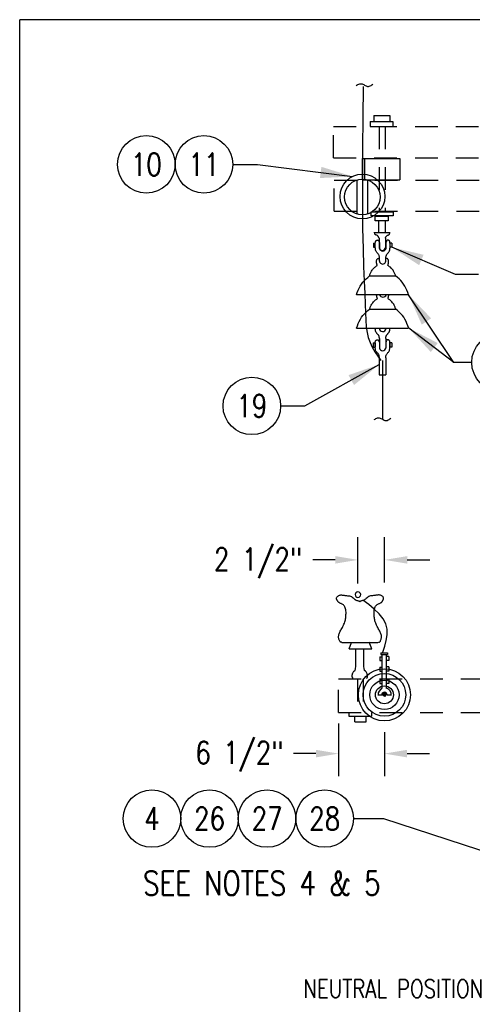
# Model space of a CAD drawing. Extents: x 0 to 7.1, y 0 to 9.85.
# Tile 2 of 5: x 0 to 2.5, y 4.41 to 9.85. Entities that reach past the tile are written whole.
import ezdxf
from ezdxf.enums import TextEntityAlignment as Align

# ---------------------------------------------------------------- set-up
doc = ezdxf.new("R2010")
doc.units = 0
doc.header["$MEASUREMENT"] = 0
doc.linetypes.add('HIDDEN2', pattern=[0.1875, 0.125, -0.0625])
doc.layers.add('E-DETL', color=2, linetype='CONTINUOUS')
doc.layers.add('E-DETL-TEXT', color=3, linetype='CONTINUOUS')
doc.styles.add('ROMANS', font='ROMANS.SHX', dxfattribs={"width": 0.8})

msp = doc.modelspace()

# ---------------------------------------------------------------- linework, layer by layer
at = {"layer": 'E-DETL'}
for p, q in [((7.1036, 9.8484), (0, 9.8484)), ((0, 0), (0, 9.8484)), ((1.8588, 9.4851), (1.8635, 9.4877)), ((1.8635, 9.4877), (1.8683, 9.4901)), ((1.8683, 9.4901), (1.873, 9.4922)), ((1.873, 9.4922), (1.8777, 9.4936)), ((1.8777, 9.4936), (1.8823, 9.4943)), ((1.8823, 9.4943), (1.8868, 9.4941)), ((1.8868, 9.4941), (1.8913, 9.4931)), ((1.8913, 9.4931), (1.8957, 9.4915)), ((1.8968, 9.4795), (1.8951, 9.307)), ((1.8957, 9.4915), (1.9001, 9.4894)), ((1.9001, 9.4894), (1.9044, 9.487)), ((1.9044, 9.487), (1.9086, 9.4845)), ((1.9086, 9.4845), (1.9129, 9.4822)), ((1.9129, 9.4822), (1.9172, 9.4804)), ((1.9172, 9.4804), (1.9216, 9.4792)), ((1.9216, 9.4792), (1.9261, 9.4791)), ((1.9261, 9.4791), (1.9308, 9.4803)), ((1.9308, 9.4803), (1.9356, 9.4824)), ((1.9356, 9.4824), (1.9406, 9.4853)), ((1.9406, 9.4853), (1.9456, 9.4888)), ((1.9456, 9.4888), (1.9507, 9.4925)), ((1.8951, 9.307), (1.8937, 9.1385)), ((1.9564, 9.3182), (1.9564, 9.285)), ((1.9564, 9.3182), (2.044, 9.3182)), ((2.044, 9.3182), (2.044, 9.285)), ((1.9358, 9.285), (2.0599, 9.285)), ((1.9358, 9.285), (1.9358, 9.2586)), ((1.9358, 9.2586), (2.0599, 9.2586)), ((2.0599, 9.285), (2.0599, 9.2586)), ((1.8937, 9.1385), (1.8929, 8.9778)), ((1.8922, 9.0816), (2.0989, 9.0816)), ((1.8922, 9.0816), (1.8922, 8.9629)), ((1.9039, 9.0816), (1.9039, 8.9629)), ((2.0989, 9.0816), (2.0989, 8.9629)), ((1.8922, 8.9629), (2.0989, 8.9629)), ((1.8929, 8.9778), (1.8928, 8.829)), ((1.8928, 8.829), (1.8938, 8.6958)), ((1.9418, 8.7868), (2.063, 8.7868)), ((1.9418, 8.7643), (1.9418, 8.7868)), ((2.063, 8.7643), (1.9418, 8.7643)), ((2.063, 8.7868), (2.063, 8.7643)), ((1.9632, 8.7618), (2.0349, 8.7618)), ((1.9632, 8.7358), (1.9632, 8.7618)), ((2.0349, 8.7358), (1.9632, 8.7358)), ((1.9824, 8.7355), (1.9824, 8.6727)), ((2.0178, 8.7362), (2.0178, 8.6712)), ((2.0349, 8.7618), (2.0349, 8.7358)), ((1.8938, 8.6958), (1.8961, 8.5813)), ((1.96, 8.6711), (1.9597, 8.6742)), ((1.9599, 8.673), (2.0433, 8.673)), ((1.9605, 8.6682), (1.96, 8.6711)), ((1.9611, 8.6654), (1.9605, 8.6682)), ((1.962, 8.663), (1.9611, 8.6654)), ((1.9632, 8.6612), (1.962, 8.663)), ((1.9648, 8.6599), (1.9632, 8.6612)), ((1.9668, 8.6589), (1.9648, 8.6599)), ((1.9689, 8.6583), (1.9668, 8.6589)), ((1.9711, 8.6576), (1.9689, 8.6583)), ((1.9733, 8.6567), (1.9711, 8.6576)), ((1.9753, 8.6554), (1.9733, 8.6567)), ((1.9771, 8.6539), (1.9753, 8.6554)), ((1.9788, 8.6521), (1.9771, 8.6539)), ((2.0253, 8.6521), (2.0269, 8.6539)), ((2.0269, 8.6539), (2.0288, 8.6554)), ((2.0288, 8.6554), (2.0308, 8.6567)), ((2.0308, 8.6567), (2.0329, 8.6576)), ((2.0329, 8.6576), (2.0351, 8.6583)), ((2.0351, 8.6583), (2.0373, 8.6589)), ((2.0373, 8.6589), (2.0392, 8.6599)), ((2.0392, 8.6599), (2.0409, 8.6612)), ((2.0409, 8.6612), (2.0421, 8.663)), ((2.0421, 8.663), (2.043, 8.6654)), ((2.043, 8.6654), (2.0436, 8.6682)), ((2.0436, 8.6682), (2.044, 8.6711)), ((2.044, 8.6711), (2.0444, 8.6742)), ((1.9802, 8.6503), (1.9788, 8.6521)), ((1.9814, 8.6484), (1.9802, 8.6503)), ((1.9823, 8.6466), (1.9814, 8.6484)), ((1.9831, 8.645), (1.9823, 8.6466)), ((1.9837, 8.6436), (1.9831, 8.645)), ((1.9841, 8.6424), (1.9837, 8.6436)), ((1.9844, 8.6416), (1.9841, 8.6424)), ((1.9844, 8.6416), (1.9844, 8.5879)), ((1.9844, 8.6416), (1.9845, 8.6413)), ((1.9845, 8.6411), (1.9844, 8.6416)), ((1.9845, 8.6413), (1.9845, 8.6411)), ((1.9845, 8.6411), (1.9846, 8.641)), ((1.9846, 8.641), (1.9845, 8.6411)), ((2.0195, 8.6411), (2.0197, 8.6416)), ((2.0196, 8.6413), (2.0195, 8.6411)), ((2.0195, 8.6411), (2.0195, 8.641)), ((2.0195, 8.641), (2.0195, 8.6411)), ((2.0197, 8.6416), (2.0196, 8.6413)), ((2.0197, 8.6416), (2.02, 8.6424)), ((2.02, 8.6424), (2.0204, 8.6436)), ((2.0201, 8.6409), (2.0201, 8.5873)), ((2.0204, 8.6436), (2.021, 8.645)), ((2.021, 8.645), (2.0217, 8.6466)), ((2.0217, 8.6466), (2.0227, 8.6484)), ((2.0227, 8.6484), (2.0239, 8.6503)), ((2.0239, 8.6503), (2.0253, 8.6521)), ((1.8961, 8.5813), (1.8992, 8.4844)), ((1.8992, 8.4844), (1.9026, 8.4027)), ((1.9026, 8.4027), (1.906, 8.3342)), ((1.906, 8.3342), (1.9087, 8.2767)), ((1.9087, 8.2767), (1.9105, 8.228)), ((1.9105, 8.228), (1.9121, 8.1867)), ((1.9121, 8.1867), (1.9144, 8.1511)), ((1.9144, 8.1511), (1.9184, 8.1199)), ((1.9184, 8.1199), (1.925, 8.0914)), ((1.925, 8.0914), (1.9347, 8.0644)), ((1.9347, 8.0644), (1.9473, 8.0384)), ((1.9473, 8.0384), (1.9619, 8.0132)), ((1.9619, 8.0132), (1.978, 7.9885)), ((1.978, 7.9885), (1.9947, 7.9641)), ((2.0039, 7.9637), (2.0039, 7.6409)), ((1.9581, 7.6385), (1.9629, 7.6411)), ((1.9629, 7.6411), (1.9676, 7.6435)), ((1.9676, 7.6435), (1.9724, 7.6456)), ((1.9724, 7.6456), (1.977, 7.647)), ((1.977, 7.647), (1.9817, 7.6477)), ((1.9817, 7.6477), (1.9862, 7.6475)), ((1.9862, 7.6475), (1.9907, 7.6465)), ((1.9907, 7.6465), (1.9951, 7.6449)), ((1.9951, 7.6449), (1.9995, 7.6428)), ((1.9995, 7.6428), (2.0038, 7.6404)), ((2.0038, 7.6404), (2.008, 7.6379)), ((2.008, 7.6379), (2.0123, 7.6356)), ((2.0123, 7.6356), (2.0166, 7.6338)), ((2.0166, 7.6338), (2.0209, 7.6326)), ((2.0209, 7.6326), (2.0255, 7.6325)), ((2.0255, 7.6325), (2.0302, 7.6336)), ((2.0302, 7.6336), (2.035, 7.6358)), ((2.035, 7.6358), (2.04, 7.6387)), ((2.04, 7.6387), (2.045, 7.6422)), ((2.045, 7.6422), (2.05, 7.6459)), ((1.9275, 6.6151), (1.8953, 6.64)), ((1.9581, 6.59), (1.9275, 6.6151)), ((1.9851, 6.5641), (1.9581, 6.59)), ((2.0071, 6.5374), (1.9851, 6.5641)), ((2.0221, 6.5093), (2.0071, 6.5374)), ((2.0292, 6.4798), (2.0221, 6.5093)), ((2.0293, 6.449), (2.0292, 6.4798)), ((2.0244, 6.4172), (2.0293, 6.449)), ((2.0058, 6.3521), (2.0159, 6.3848)), ((2.0159, 6.3848), (2.0244, 6.4172))]:
    msp.add_line(p, q, dxfattribs=at)
at = {"layer": 'E-DETL', "linetype": 'HIDDEN2'}
for p, q in [((1.7334, 9.2574), (5.4325, 9.2574)), ((1.7334, 9.0856), (1.7334, 9.2574)), ((1.9844, 9.2586), (1.9844, 8.7868)), ((2.0192, 9.2586), (2.0192, 8.7868)), ((1.7334, 9.0856), (5.4325, 9.0856)), ((1.7367, 8.9623), (5.4359, 8.9623)), ((1.7367, 8.7904), (1.7367, 8.9623)), ((1.7367, 8.7904), (5.4359, 8.7904)), ((1.7614, 6.2053), (5.4606, 6.2053)), ((1.7614, 6.0198), (1.7614, 6.2053)), ((1.7614, 6.0198), (5.4606, 6.0198))]:
    msp.add_line(p, q, dxfattribs=at)
at = {"layer": 'E-DETL', "color": 4}
for p, q in [((1.8619, 8.9619), (1.8619, 8.7748)), ((1.9202, 8.9625), (1.9202, 8.7742)), ((1.9536, 8.613), (1.9536, 8.5902)), ((1.9536, 8.613), (1.9637, 8.613)), ((1.9637, 8.5902), (1.9637, 8.613)), ((1.9638, 8.6024), (1.9639, 8.6086)), ((1.9639, 8.5961), (1.9638, 8.6024)), ((1.9639, 8.6086), (1.9641, 8.6142)), ((1.9641, 8.6142), (1.9646, 8.6189)), ((1.9646, 8.6189), (1.9654, 8.6223)), ((1.9654, 8.6223), (1.9664, 8.6246)), ((1.9664, 8.6246), (1.9676, 8.6262)), ((1.9676, 8.6262), (1.9689, 8.6273)), ((1.9689, 8.6273), (1.9705, 8.6282)), ((1.9705, 8.6282), (1.9721, 8.6291)), ((1.9721, 8.6291), (1.9738, 8.6299)), ((1.9738, 8.6299), (1.9755, 8.6305)), ((1.9755, 8.6305), (1.9772, 8.6307)), ((1.9772, 8.6307), (1.9788, 8.6302)), ((1.9788, 8.6302), (1.9803, 8.6289)), ((1.9803, 8.6289), (1.9817, 8.6271)), ((1.9817, 8.6271), (1.983, 8.6247)), ((1.983, 8.6247), (1.9843, 8.622)), ((1.9843, 8.622), (1.9855, 8.6192)), ((1.9871, 8.6167), (1.9871, 8.5846)), ((2.0228, 8.6178), (2.0228, 8.584)), ((2.025, 8.622), (2.0238, 8.6192)), ((2.0263, 8.6247), (2.025, 8.622)), ((2.0276, 8.6271), (2.0263, 8.6247)), ((2.0289, 8.6289), (2.0276, 8.6271)), ((2.0304, 8.6302), (2.0289, 8.6289)), ((2.032, 8.6307), (2.0304, 8.6302)), ((2.0337, 8.6305), (2.032, 8.6307)), ((2.0354, 8.6299), (2.0337, 8.6305)), ((2.0371, 8.6291), (2.0354, 8.6299)), ((2.0388, 8.6282), (2.0371, 8.6291)), ((2.0403, 8.6273), (2.0388, 8.6282)), ((2.0417, 8.6262), (2.0403, 8.6273)), ((2.0429, 8.6246), (2.0417, 8.6262)), ((2.0439, 8.6223), (2.0429, 8.6246)), ((2.0446, 8.6189), (2.0439, 8.6223)), ((2.0451, 8.6142), (2.0446, 8.6189)), ((2.0454, 8.6086), (2.0451, 8.6142)), ((2.0454, 8.6024), (2.0454, 8.6086)), ((2.0454, 8.5961), (2.0454, 8.6024)), ((2.0555, 8.6129), (2.0456, 8.6129)), ((2.0456, 8.5903), (2.0456, 8.6129)), ((2.0555, 8.6129), (2.0555, 8.5903)), ((1.9536, 8.5902), (1.9637, 8.5902)), ((1.9641, 8.59), (1.9639, 8.5961)), ((1.9643, 8.5846), (1.9641, 8.59)), ((1.9648, 8.5797), (1.9643, 8.5846)), ((1.9655, 8.5754), (1.9648, 8.5797)), ((1.9665, 8.5715), (1.9655, 8.5754)), ((1.968, 8.568), (1.9665, 8.5715)), ((1.9699, 8.5648), (1.968, 8.568)), ((1.9723, 8.5619), (1.9699, 8.5648)), ((1.9748, 8.559), (1.9723, 8.5619)), ((1.9773, 8.5563), (1.9748, 8.559)), ((1.9796, 8.5536), (1.9773, 8.5563)), ((1.9815, 8.5509), (1.9796, 8.5536)), ((1.9831, 8.5482), (1.9815, 8.5509)), ((1.9844, 8.5456), (1.9831, 8.5482)), ((1.9854, 8.543), (1.9844, 8.5456)), ((2.0239, 8.543), (2.0249, 8.5456)), ((2.0249, 8.5456), (2.0261, 8.5482)), ((2.0261, 8.5482), (2.0277, 8.5509)), ((2.0277, 8.5509), (2.0297, 8.5536)), ((2.0297, 8.5536), (2.032, 8.5563)), ((2.032, 8.5563), (2.0345, 8.559)), ((2.0345, 8.559), (2.037, 8.5619)), ((2.037, 8.5619), (2.0393, 8.5648)), ((2.0393, 8.5648), (2.0413, 8.568)), ((2.0413, 8.568), (2.0428, 8.5715)), ((2.0428, 8.5715), (2.0438, 8.5754)), ((2.0438, 8.5754), (2.0445, 8.5797)), ((2.0445, 8.5797), (2.0449, 8.5846)), ((2.0449, 8.5846), (2.0452, 8.59)), ((2.0452, 8.59), (2.0454, 8.5961)), ((2.0555, 8.5903), (2.0456, 8.5903)), ((1.9705, 8.5106), (1.9704, 8.5121)), ((1.9705, 8.509), (1.9705, 8.5106)), ((1.9707, 8.5074), (1.9705, 8.509)), ((1.9709, 8.5055), (1.9707, 8.5074)), ((1.9713, 8.5034), (1.9709, 8.5055)), ((1.9711, 8.5121), (1.9712, 8.5151)), ((1.9712, 8.5091), (1.9711, 8.5121)), ((1.9712, 8.5151), (1.9714, 8.5179)), ((1.9718, 8.501), (1.9713, 8.5034)), ((1.9714, 8.5179), (1.972, 8.5205)), ((1.9724, 8.4984), (1.9718, 8.501)), ((1.972, 8.5205), (1.973, 8.5228)), ((1.973, 8.496), (1.9724, 8.4984)), ((1.973, 8.5228), (1.9744, 8.5248)), ((1.9736, 8.4939), (1.973, 8.496)), ((1.9741, 8.4922), (1.9736, 8.4939)), ((1.9745, 8.4912), (1.9741, 8.4922)), ((1.9741, 8.49), (1.9746, 8.4905)), ((1.9744, 8.5248), (1.9762, 8.5264)), ((1.9746, 8.4905), (1.9745, 8.4912)), ((1.9762, 8.5264), (1.9782, 8.5277)), ((1.9782, 8.5277), (1.9801, 8.5286)), ((1.9801, 8.5286), (1.9819, 8.5293)), ((1.9819, 8.5293), (1.9833, 8.5297)), ((1.9833, 8.5297), (1.9843, 8.5298)), ((1.9843, 8.5298), (1.9851, 8.5298)), ((1.9851, 8.5298), (1.9858, 8.5296)), ((1.986, 8.5406), (1.9854, 8.543)), ((1.9858, 8.5296), (1.9864, 8.5294)), ((1.9865, 8.5384), (1.986, 8.5406)), ((1.9867, 8.5364), (1.9865, 8.5384)), ((1.9868, 8.5345), (1.9867, 8.5364)), ((1.9868, 8.5327), (1.9868, 8.5345)), ((1.9868, 8.531), (1.9868, 8.5327)), ((1.9868, 8.5141), (1.9868, 8.531)), ((2.0224, 8.5345), (2.0225, 8.5364)), ((2.0224, 8.5327), (2.0224, 8.5345)), ((2.0225, 8.531), (2.0224, 8.5327)), ((2.0225, 8.5364), (2.0228, 8.5384)), ((2.0226, 8.516), (2.0226, 8.5297)), ((2.0228, 8.5384), (2.0232, 8.5406)), ((2.0247, 8.5288), (2.0229, 8.529)), ((2.0232, 8.5406), (2.0239, 8.543)), ((2.0264, 8.5285), (2.0247, 8.5288)), ((2.028, 8.5281), (2.0264, 8.5285)), ((2.0296, 8.5277), (2.028, 8.5281)), ((2.031, 8.527), (2.0296, 8.5277)), ((2.0323, 8.5261), (2.031, 8.527)), ((2.0335, 8.5249), (2.0323, 8.5261)), ((2.0332, 8.4905), (2.0333, 8.4912)), ((2.0336, 8.49), (2.0332, 8.4905)), ((2.0333, 8.4912), (2.0336, 8.4922)), ((2.0344, 8.5236), (2.0335, 8.5249)), ((2.0336, 8.4922), (2.0342, 8.4939)), ((2.0342, 8.4939), (2.0348, 8.496)), ((2.0353, 8.5221), (2.0344, 8.5236)), ((2.0348, 8.496), (2.0354, 8.4984)), ((2.0359, 8.5204), (2.0353, 8.5221)), ((2.0354, 8.4984), (2.036, 8.501)), ((2.0364, 8.5185), (2.0359, 8.5204)), ((2.036, 8.501), (2.0365, 8.5034)), ((2.0367, 8.5166), (2.0364, 8.5185)), ((2.0365, 8.5034), (2.0369, 8.5055)), ((2.0369, 8.5145), (2.0367, 8.5166)), ((2.037, 8.5124), (2.0369, 8.5145)), ((2.0369, 8.5055), (2.0371, 8.5074)), ((2.0371, 8.5102), (2.037, 8.5124)), ((2.0371, 8.5074), (2.0372, 8.509)), ((2.0372, 8.509), (2.0373, 8.5106)), ((2.0373, 8.5106), (2.0373, 8.5121)), ((1.9317, 8.4322), (1.9329, 8.4357)), ((1.9329, 8.4357), (1.9341, 8.4393)), ((1.9341, 8.4393), (1.9355, 8.4429)), ((1.9355, 8.4429), (1.937, 8.4467)), ((1.937, 8.4467), (1.9387, 8.4506)), ((1.9387, 8.4506), (1.9408, 8.4547)), ((1.9408, 8.4547), (1.9431, 8.4589)), ((1.9431, 8.4589), (1.9459, 8.4632)), ((1.9459, 8.4632), (1.949, 8.4675)), ((1.949, 8.4675), (1.9525, 8.4718)), ((1.9525, 8.4718), (1.9565, 8.4758)), ((1.9565, 8.4758), (1.9606, 8.4796)), ((1.9606, 8.4796), (1.9646, 8.483)), ((1.9646, 8.483), (1.9682, 8.4857)), ((1.9682, 8.4857), (1.9711, 8.4878)), ((1.9711, 8.4878), (1.973, 8.4892)), ((1.973, 8.4892), (1.9741, 8.49)), ((2.0348, 8.4892), (2.0336, 8.49)), ((2.0367, 8.4878), (2.0348, 8.4892)), ((2.0396, 8.4857), (2.0367, 8.4878)), ((2.0431, 8.483), (2.0396, 8.4857)), ((2.0471, 8.4796), (2.0431, 8.483)), ((2.0513, 8.4758), (2.0471, 8.4796)), ((2.0552, 8.4718), (2.0513, 8.4758)), ((2.0588, 8.4675), (2.0552, 8.4718)), ((2.0619, 8.4632), (2.0588, 8.4675)), ((2.0646, 8.4589), (2.0619, 8.4632)), ((2.067, 8.4547), (2.0646, 8.4589)), ((2.069, 8.4506), (2.067, 8.4547)), ((2.0708, 8.4467), (2.069, 8.4506)), ((2.0723, 8.4429), (2.0708, 8.4467)), ((2.0736, 8.4393), (2.0723, 8.4429)), ((2.0749, 8.4357), (2.0736, 8.4393)), ((2.076, 8.4322), (2.0749, 8.4357)), ((1.8807, 8.3764), (1.8875, 8.3873)), ((1.8875, 8.3873), (1.8951, 8.3974)), ((1.8951, 8.3974), (1.9036, 8.4067)), ((1.9036, 8.4067), (1.9126, 8.4155)), ((1.9126, 8.4155), (1.9221, 8.424)), ((1.9221, 8.424), (1.9317, 8.4322)), ((1.9317, 8.4322), (2.0751, 8.4322)), ((2.0857, 8.424), (2.076, 8.4322)), ((2.0951, 8.4155), (2.0857, 8.424)), ((2.1042, 8.4067), (2.0951, 8.4155)), ((2.1127, 8.3974), (2.1042, 8.4067)), ((2.1203, 8.3873), (2.1127, 8.3974)), ((2.127, 8.3764), (2.1203, 8.3873)), ((1.8598, 8.3276), (1.8645, 8.3403)), ((1.8605, 8.3291), (2.146, 8.3291)), ((1.8645, 8.3403), (1.8695, 8.3527)), ((1.8695, 8.3527), (1.8748, 8.3648)), ((1.8748, 8.3648), (1.8807, 8.3764)), ((1.9712, 8.3268), (1.9712, 8.3283)), ((1.9713, 8.3253), (1.9712, 8.3268)), ((2.038, 8.3268), (2.0381, 8.3283)), ((2.038, 8.3253), (2.038, 8.3268)), ((2.133, 8.3648), (2.127, 8.3764)), ((2.1383, 8.3527), (2.133, 8.3648)), ((2.1432, 8.3403), (2.1383, 8.3527)), ((2.148, 8.3276), (2.1432, 8.3403)), ((1.9415, 8.2709), (1.9439, 8.2752)), ((1.9439, 8.2752), (1.9466, 8.2795)), ((1.9466, 8.2795), (1.9497, 8.2838)), ((1.9497, 8.2838), (1.9533, 8.288)), ((1.9533, 8.288), (1.9572, 8.2921)), ((1.9572, 8.2921), (1.9614, 8.2958)), ((1.9614, 8.2958), (1.9654, 8.2992)), ((1.9654, 8.2992), (1.969, 8.302)), ((1.969, 8.302), (1.9718, 8.3041)), ((1.9714, 8.3236), (1.9713, 8.3253)), ((1.9717, 8.3217), (1.9714, 8.3236)), ((1.972, 8.3196), (1.9717, 8.3217)), ((1.9718, 8.3041), (1.9738, 8.3054)), ((1.9725, 8.3172), (1.972, 8.3196)), ((1.9731, 8.3147), (1.9725, 8.3172)), ((1.9737, 8.3122), (1.9731, 8.3147)), ((1.9744, 8.3101), (1.9737, 8.3122)), ((1.9738, 8.3054), (1.9749, 8.3062)), ((1.9749, 8.3084), (1.9744, 8.3101)), ((1.9752, 8.3074), (1.9749, 8.3084)), ((1.9749, 8.3062), (1.9753, 8.3068)), ((1.9753, 8.3068), (1.9752, 8.3074)), ((2.034, 8.3074), (2.0344, 8.3084)), ((2.034, 8.3068), (2.034, 8.3074)), ((2.0344, 8.3062), (2.034, 8.3068)), ((2.0344, 8.3084), (2.0349, 8.3101)), ((2.0355, 8.3054), (2.0344, 8.3062)), ((2.0349, 8.3101), (2.0355, 8.3122)), ((2.0355, 8.3122), (2.0361, 8.3147)), ((2.0374, 8.3041), (2.0355, 8.3054)), ((2.0361, 8.3147), (2.0367, 8.3172)), ((2.0367, 8.3172), (2.0372, 8.3196)), ((2.0372, 8.3196), (2.0376, 8.3217)), ((2.0403, 8.302), (2.0374, 8.3041)), ((2.0376, 8.3217), (2.0378, 8.3236)), ((2.0378, 8.3236), (2.038, 8.3253)), ((2.0439, 8.2992), (2.0403, 8.302)), ((2.0479, 8.2958), (2.0439, 8.2992)), ((2.052, 8.2921), (2.0479, 8.2958)), ((2.056, 8.288), (2.052, 8.2921)), ((2.0595, 8.2838), (2.056, 8.288)), ((2.0626, 8.2795), (2.0595, 8.2838)), ((2.0654, 8.2752), (2.0626, 8.2795)), ((2.0677, 8.2709), (2.0654, 8.2752)), ((1.8959, 8.2136), (1.9043, 8.2229)), ((1.9043, 8.2229), (1.9134, 8.2317)), ((1.9134, 8.2317), (1.9228, 8.2402)), ((1.9228, 8.2402), (1.9325, 8.2485)), ((1.9325, 8.2485), (1.9336, 8.252)), ((1.9325, 8.2485), (2.0758, 8.2485)), ((1.9336, 8.252), (1.9349, 8.2555)), ((1.9349, 8.2555), (1.9362, 8.2592)), ((1.9362, 8.2592), (1.9377, 8.2629)), ((1.9377, 8.2629), (1.9395, 8.2668)), ((1.9395, 8.2668), (1.9415, 8.2709)), ((2.0698, 8.2668), (2.0677, 8.2709)), ((2.0715, 8.2629), (2.0698, 8.2668)), ((2.073, 8.2592), (2.0715, 8.2629)), ((2.0744, 8.2555), (2.073, 8.2592)), ((2.0756, 8.252), (2.0744, 8.2555)), ((2.0768, 8.2485), (2.0756, 8.252)), ((2.0864, 8.2402), (2.0768, 8.2485)), ((2.0959, 8.2317), (2.0864, 8.2402)), ((2.1049, 8.2229), (2.0959, 8.2317)), ((2.1134, 8.2136), (2.1049, 8.2229)), ((1.8653, 8.1565), (1.8702, 8.169)), ((1.8702, 8.169), (1.8755, 8.1811)), ((1.8755, 8.1811), (1.8815, 8.1927)), ((1.8815, 8.1927), (1.8882, 8.2036)), ((1.8882, 8.2036), (1.8959, 8.2136)), ((2.1211, 8.2036), (2.1134, 8.2136)), ((2.1278, 8.1927), (2.1211, 8.2036)), ((2.1337, 8.1811), (2.1278, 8.1927)), ((2.139, 8.169), (2.1337, 8.1811)), ((2.144, 8.1565), (2.139, 8.169)), ((1.8605, 8.1438), (1.8653, 8.1565)), ((1.8605, 8.1438), (2.146, 8.1438)), ((1.9637, 8.1447), (1.9637, 8.1454)), ((1.9637, 8.1441), (1.9637, 8.1447)), ((1.9637, 8.1434), (1.9637, 8.1441)), ((1.9638, 8.1427), (1.9637, 8.1434)), ((1.9638, 8.142), (1.9638, 8.1427)), ((1.964, 8.1386), (1.9638, 8.142)), ((1.9642, 8.1354), (1.964, 8.1386)), ((1.9646, 8.1324), (1.9642, 8.1354)), ((1.9651, 8.1296), (1.9646, 8.1324)), ((1.9657, 8.1271), (1.9651, 8.1296)), ((1.9666, 8.1247), (1.9657, 8.1271)), ((1.9677, 8.1224), (1.9666, 8.1247)), ((1.9689, 8.1203), (1.9677, 8.1224)), ((1.9703, 8.1183), (1.9689, 8.1203)), ((1.9718, 8.1164), (1.9703, 8.1183)), ((1.9733, 8.1145), (1.9718, 8.1164)), ((1.975, 8.1127), (1.9733, 8.1145)), ((1.9766, 8.1109), (1.975, 8.1127)), ((1.9782, 8.1092), (1.9766, 8.1109)), ((1.9796, 8.1074), (1.9782, 8.1092)), ((2.0225, 8.1449), (2.0225, 8.1384)), ((2.0292, 8.1078), (2.0307, 8.1096)), ((2.0307, 8.1096), (2.0323, 8.1114)), ((2.0323, 8.1114), (2.034, 8.1132)), ((2.034, 8.1132), (2.0357, 8.1151)), ((2.0357, 8.1151), (2.0373, 8.117)), ((2.0373, 8.117), (2.0387, 8.1189)), ((2.0387, 8.1189), (2.0401, 8.121)), ((2.0401, 8.121), (2.0412, 8.1232)), ((2.0412, 8.1232), (2.0422, 8.1256)), ((2.0422, 8.1256), (2.043, 8.1281)), ((2.043, 8.1281), (2.0436, 8.1308)), ((2.0436, 8.1308), (2.0441, 8.1337)), ((2.0441, 8.1337), (2.0444, 8.1368)), ((2.0444, 8.1368), (2.0446, 8.1401)), ((2.0446, 8.1401), (2.0448, 8.1438)), ((2.1487, 8.1438), (2.144, 8.1565)), ((1.953, 8.062), (1.953, 8.0392)), ((1.953, 8.062), (1.9631, 8.062)), ((1.9631, 8.062), (1.9631, 8.0392)), ((1.9633, 8.0576), (1.9636, 8.0632)), ((1.9633, 8.0514), (1.9633, 8.0576)), ((1.9636, 8.0632), (1.9641, 8.0679)), ((1.9641, 8.0679), (1.9648, 8.0713)), ((1.9648, 8.0713), (1.9658, 8.0737)), ((1.9658, 8.0737), (1.967, 8.0752)), ((1.967, 8.0752), (1.9684, 8.0763)), ((1.9684, 8.0763), (1.9699, 8.0772)), ((1.9699, 8.0772), (1.9715, 8.0782)), ((1.9715, 8.0782), (1.9732, 8.079)), ((1.9732, 8.079), (1.975, 8.0796)), ((1.975, 8.0796), (1.9767, 8.0797)), ((1.9767, 8.0797), (1.9783, 8.0792)), ((1.9783, 8.0792), (1.9797, 8.078)), ((1.9809, 8.1056), (1.9796, 8.1074)), ((1.9797, 8.078), (1.9811, 8.0761)), ((1.982, 8.1039), (1.9809, 8.1056)), ((1.9811, 8.0761), (1.9824, 8.0738)), ((1.983, 8.1021), (1.982, 8.1039)), ((1.9824, 8.0738), (1.9837, 8.0711)), ((1.9838, 8.1004), (1.983, 8.1021)), ((1.9837, 8.0711), (1.9849, 8.0682)), ((1.9845, 8.0987), (1.9838, 8.1004)), ((1.9851, 8.0971), (1.9845, 8.0987)), ((1.9855, 8.0955), (1.9851, 8.0971)), ((1.9859, 8.094), (1.9855, 8.0955)), ((1.9861, 8.0926), (1.9859, 8.094)), ((1.9863, 8.0913), (1.9861, 8.0926)), ((1.9864, 8.09), (1.9863, 8.0913)), ((1.9865, 8.0888), (1.9864, 8.09)), ((1.9864, 8.0853), (1.9865, 8.0865)), ((1.9865, 8.0876), (1.9865, 8.0888)), ((1.9865, 8.0865), (1.9865, 8.0876)), ((1.9866, 8.0861), (1.9866, 8.0336)), ((2.022, 8.0889), (2.0221, 8.0901)), ((2.022, 8.0877), (2.022, 8.0889)), ((2.0221, 8.0865), (2.022, 8.0877)), ((2.0221, 8.0901), (2.0222, 8.0914)), ((2.0221, 8.0853), (2.0221, 8.0865)), ((2.0222, 8.0914), (2.0224, 8.0928)), ((2.0223, 8.0856), (2.0223, 8.0331)), ((2.0224, 8.0928), (2.0227, 8.0942)), ((2.0227, 8.0942), (2.023, 8.0957)), ((2.023, 8.0957), (2.0235, 8.0973)), ((2.0244, 8.0711), (2.0232, 8.0682)), ((2.0235, 8.0973), (2.0241, 8.0989)), ((2.0241, 8.0989), (2.0248, 8.1007)), ((2.0257, 8.0738), (2.0244, 8.0711)), ((2.0248, 8.1007), (2.0257, 8.1024)), ((2.0257, 8.1024), (2.0267, 8.1042)), ((2.027, 8.0761), (2.0257, 8.0738)), ((2.0267, 8.1042), (2.0279, 8.106)), ((2.0284, 8.078), (2.027, 8.0761)), ((2.0279, 8.106), (2.0292, 8.1078)), ((2.0299, 8.0792), (2.0284, 8.078)), ((2.0315, 8.0797), (2.0299, 8.0792)), ((2.0332, 8.0796), (2.0315, 8.0797)), ((2.0349, 8.079), (2.0332, 8.0796)), ((2.0366, 8.0782), (2.0349, 8.079)), ((2.0382, 8.0772), (2.0366, 8.0782)), ((2.0397, 8.0763), (2.0382, 8.0772)), ((2.0411, 8.0752), (2.0397, 8.0763)), ((2.0423, 8.0737), (2.0411, 8.0752)), ((2.0433, 8.0713), (2.0423, 8.0737)), ((2.0441, 8.0679), (2.0433, 8.0713)), ((2.0446, 8.0632), (2.0441, 8.0679)), ((2.0448, 8.0576), (2.0446, 8.0632)), ((2.0449, 8.0514), (2.0448, 8.0576)), ((2.055, 8.0619), (2.045, 8.0619)), ((2.045, 8.0619), (2.045, 8.0392)), ((2.055, 8.0619), (2.055, 8.0392)), ((1.953, 8.0392), (1.9631, 8.0392)), ((1.9633, 8.0451), (1.9633, 8.0514)), ((1.9635, 8.0391), (1.9633, 8.0451)), ((1.9638, 8.0336), (1.9635, 8.0391)), ((1.9642, 8.0288), (1.9638, 8.0336)), ((1.9649, 8.0245), (1.9642, 8.0288)), ((1.9659, 8.0206), (1.9649, 8.0245)), ((1.9674, 8.0171), (1.9659, 8.0206)), ((1.9694, 8.0139), (1.9674, 8.0171)), ((1.9717, 8.0109), (1.9694, 8.0139)), ((1.9742, 8.0081), (1.9717, 8.0109)), ((1.9767, 8.0054), (1.9742, 8.0081)), ((1.979, 8.0027), (1.9767, 8.0054)), ((1.981, 8), (1.979, 8.0027)), ((2.0272, 8), (2.0291, 8.0027)), ((2.0291, 8.0027), (2.0314, 8.0054)), ((2.0314, 8.0054), (2.0339, 8.0081)), ((2.0339, 8.0081), (2.0364, 8.0109)), ((2.0364, 8.0109), (2.0388, 8.0139)), ((2.0388, 8.0139), (2.0407, 8.0171)), ((2.0407, 8.0171), (2.0422, 8.0206)), ((2.0422, 8.0206), (2.0432, 8.0245)), ((2.0432, 8.0245), (2.0439, 8.0288)), ((2.0439, 8.0288), (2.0444, 8.0336)), ((2.0444, 8.0336), (2.0446, 8.0391)), ((2.0446, 8.0391), (2.0448, 8.0451)), ((2.0448, 8.0451), (2.0449, 8.0514)), ((2.055, 8.0392), (2.045, 8.0392)), ((1.9826, 7.9972), (1.981, 8)), ((1.9838, 7.9946), (1.9826, 7.9972)), ((1.9848, 7.9921), (1.9838, 7.9946)), ((1.9855, 7.9897), (1.9848, 7.9921)), ((1.9859, 7.9875), (1.9855, 7.9897)), ((1.9862, 7.9855), (1.9859, 7.9875)), ((1.9863, 7.9836), (1.9862, 7.9855)), ((1.9862, 7.98), (1.9863, 7.9818)), ((1.9862, 7.98), (1.9862, 7.885)), ((1.9863, 7.9818), (1.9863, 7.9836)), ((2.0219, 7.9836), (2.022, 7.9855)), ((2.0219, 7.9818), (2.0219, 7.9836)), ((2.0219, 7.98), (2.0219, 7.9818)), ((2.0219, 7.98), (2.0219, 7.885)), ((2.022, 7.9855), (2.0222, 7.9875)), ((2.0222, 7.9875), (2.0227, 7.9897)), ((2.0227, 7.9897), (2.0233, 7.9921)), ((2.0233, 7.9921), (2.0243, 7.9946)), ((2.0243, 7.9946), (2.0256, 7.9972)), ((2.0256, 7.9972), (2.0272, 8)), ((1.9862, 7.885), (2.0219, 7.885)), ((1.7502, 6.6504), (1.7505, 6.6532)), ((1.7502, 6.6478), (1.7502, 6.6504)), ((1.7505, 6.6454), (1.7502, 6.6478)), ((1.7505, 6.6532), (1.7513, 6.6558)), ((1.7511, 6.6432), (1.7505, 6.6454)), ((1.7519, 6.6412), (1.7511, 6.6432)), ((1.7513, 6.6558), (1.7526, 6.6584)), ((1.7529, 6.6394), (1.7519, 6.6412)), ((1.7526, 6.6584), (1.7545, 6.6608)), ((1.7545, 6.6608), (1.757, 6.6629)), ((1.757, 6.6629), (1.7599, 6.6647)), ((1.7599, 6.6647), (1.7631, 6.6662)), ((1.7631, 6.6662), (1.7666, 6.6673)), ((1.7666, 6.6673), (1.7703, 6.6681)), ((1.7703, 6.6681), (1.7741, 6.6685)), ((1.7741, 6.6685), (1.7779, 6.6686)), ((1.7779, 6.6686), (1.7816, 6.6684)), ((1.7816, 6.6684), (1.7853, 6.6678)), ((1.7853, 6.6678), (1.7888, 6.6673)), ((1.7888, 6.6673), (1.7924, 6.6667)), ((1.7924, 6.6667), (1.7963, 6.6661)), ((1.7963, 6.6661), (1.8005, 6.6656)), ((1.8005, 6.6656), (1.8051, 6.6651)), ((1.8051, 6.6651), (1.8102, 6.6647)), ((1.8102, 6.6647), (1.8157, 6.664)), ((1.8157, 6.664), (1.8213, 6.6631)), ((1.8213, 6.6631), (1.8268, 6.6617)), ((1.8268, 6.6617), (1.832, 6.6596)), ((1.832, 6.6596), (1.8368, 6.6568)), ((1.8368, 6.6568), (1.8412, 6.6534)), ((1.8412, 6.6534), (1.8453, 6.6498)), ((1.8453, 6.6498), (1.8494, 6.6462)), ((1.8494, 6.6462), (1.8535, 6.6431)), ((1.8535, 6.6431), (1.8577, 6.6407)), ((1.8577, 6.6407), (1.8618, 6.6388)), ((1.9016, 6.6407), (1.8974, 6.6388)), ((1.9058, 6.6431), (1.9016, 6.6407)), ((1.9099, 6.6462), (1.9058, 6.6431)), ((1.9139, 6.6498), (1.9099, 6.6462)), ((1.9181, 6.6534), (1.9139, 6.6498)), ((1.9225, 6.6568), (1.9181, 6.6534)), ((1.9273, 6.6596), (1.9225, 6.6568)), ((1.9325, 6.6617), (1.9273, 6.6596)), ((1.938, 6.6631), (1.9325, 6.6617)), ((1.9436, 6.664), (1.938, 6.6631)), ((1.949, 6.6647), (1.9436, 6.664)), ((1.9542, 6.6651), (1.949, 6.6647)), ((1.9588, 6.6656), (1.9542, 6.6651)), ((1.963, 6.6661), (1.9588, 6.6656)), ((1.9668, 6.6667), (1.963, 6.6661)), ((1.9705, 6.6673), (1.9668, 6.6667)), ((1.974, 6.6678), (1.9705, 6.6673)), ((1.9776, 6.6684), (1.974, 6.6678)), ((1.9814, 6.6686), (1.9776, 6.6684)), ((1.9852, 6.6685), (1.9814, 6.6686)), ((1.989, 6.6681), (1.9852, 6.6685)), ((1.9927, 6.6673), (1.989, 6.6681)), ((1.9962, 6.6662), (1.9927, 6.6673)), ((1.9994, 6.6647), (1.9962, 6.6662)), ((2.0023, 6.6629), (1.9994, 6.6647)), ((2.0047, 6.6608), (2.0023, 6.6629)), ((2.0066, 6.6584), (2.0047, 6.6608)), ((2.0064, 6.6394), (2.0073, 6.6412)), ((2.008, 6.6558), (2.0066, 6.6584)), ((2.0073, 6.6412), (2.0081, 6.6432)), ((2.0088, 6.6532), (2.008, 6.6558)), ((2.0081, 6.6432), (2.0087, 6.6454)), ((2.0087, 6.6454), (2.0091, 6.6478)), ((2.0091, 6.6504), (2.0088, 6.6532)), ((2.0091, 6.6478), (2.0091, 6.6504)), ((1.7539, 6.6377), (1.7529, 6.6394)), ((1.755, 6.636), (1.7539, 6.6377)), ((1.7561, 6.6342), (1.755, 6.636)), ((1.7572, 6.6325), (1.7561, 6.6342)), ((1.7585, 6.6308), (1.7572, 6.6325)), ((1.76, 6.6291), (1.7585, 6.6308)), ((1.7617, 6.6276), (1.76, 6.6291)), ((1.7637, 6.6262), (1.7617, 6.6276)), ((1.766, 6.6249), (1.7637, 6.6262)), ((1.7686, 6.6236), (1.766, 6.6249)), ((1.7714, 6.6223), (1.7686, 6.6236)), ((1.7745, 6.6209), (1.7714, 6.6223)), ((1.7777, 6.6194), (1.7745, 6.6209)), ((1.7811, 6.6177), (1.7777, 6.6194)), ((1.7845, 6.6157), (1.7811, 6.6177)), ((1.7878, 6.6132), (1.7845, 6.6157)), ((1.7909, 6.6102), (1.7878, 6.6132)), ((1.7937, 6.6066), (1.7909, 6.6102)), ((1.7962, 6.6024), (1.7937, 6.6066)), ((1.7983, 6.5977), (1.7962, 6.6024)), ((1.8, 6.5923), (1.7983, 6.5977)), ((1.8012, 6.5865), (1.8, 6.5923)), ((1.802, 6.5802), (1.8012, 6.5865)), ((1.8618, 6.6388), (1.8658, 6.6374)), ((1.8658, 6.6374), (1.8694, 6.6363)), ((1.8694, 6.6363), (1.8724, 6.6355)), ((1.8724, 6.6355), (1.8747, 6.6347)), ((1.8747, 6.6347), (1.8765, 6.634)), ((1.8765, 6.634), (1.8778, 6.6334)), ((1.8778, 6.6334), (1.8788, 6.6327)), ((1.8788, 6.6327), (1.8796, 6.6321)), ((1.8805, 6.6327), (1.8796, 6.6321)), ((1.8815, 6.6334), (1.8805, 6.6327)), ((1.8828, 6.634), (1.8815, 6.6334)), ((1.8845, 6.6347), (1.8828, 6.634)), ((1.8869, 6.6355), (1.8845, 6.6347)), ((1.8899, 6.6363), (1.8869, 6.6355)), ((1.8935, 6.6374), (1.8899, 6.6363)), ((1.8974, 6.6388), (1.8935, 6.6374)), ((1.9573, 6.5802), (1.958, 6.5865)), ((1.958, 6.5865), (1.9593, 6.5923)), ((1.9593, 6.5923), (1.961, 6.5977)), ((1.961, 6.5977), (1.9631, 6.6024)), ((1.9631, 6.6024), (1.9656, 6.6066)), ((1.9656, 6.6066), (1.9684, 6.6102)), ((1.9684, 6.6102), (1.9715, 6.6132)), ((1.9715, 6.6132), (1.9748, 6.6157)), ((1.9748, 6.6157), (1.9782, 6.6177)), ((1.9782, 6.6177), (1.9815, 6.6194)), ((1.9815, 6.6194), (1.9848, 6.6209)), ((1.9848, 6.6209), (1.9879, 6.6223)), ((1.9879, 6.6223), (1.9907, 6.6236)), ((1.9907, 6.6236), (1.9932, 6.6249)), ((1.9932, 6.6249), (1.9955, 6.6262)), ((1.9955, 6.6262), (1.9975, 6.6276)), ((1.9975, 6.6276), (1.9993, 6.6291)), ((1.9993, 6.6291), (2.0007, 6.6308)), ((2.0007, 6.6308), (2.002, 6.6325)), ((2.002, 6.6325), (2.0032, 6.6342)), ((2.0032, 6.6342), (2.0043, 6.636)), ((2.0043, 6.636), (2.0054, 6.6377)), ((2.0054, 6.6377), (2.0064, 6.6394)), ((1.7985, 6.5308), (1.7996, 6.5364)), ((1.7996, 6.5364), (1.8004, 6.542)), ((1.8004, 6.542), (1.8011, 6.5477)), ((1.8011, 6.5477), (1.8016, 6.5538)), ((1.8016, 6.5538), (1.802, 6.5602)), ((1.8023, 6.5736), (1.802, 6.5802)), ((1.802, 6.5602), (1.8023, 6.5668)), ((1.8023, 6.5668), (1.8023, 6.5736)), ((1.957, 6.5736), (1.9573, 6.5802)), ((1.957, 6.5668), (1.957, 6.5736)), ((1.9572, 6.5602), (1.957, 6.5668)), ((1.9577, 6.5538), (1.9572, 6.5602)), ((1.9582, 6.5477), (1.9577, 6.5538)), ((1.9588, 6.542), (1.9582, 6.5477)), ((1.9597, 6.5364), (1.9588, 6.542)), ((1.9608, 6.5308), (1.9597, 6.5364)), ((1.7733, 6.4732), (1.7762, 6.4783)), ((1.7762, 6.4783), (1.7792, 6.4836)), ((1.7792, 6.4836), (1.7822, 6.4892)), ((1.7822, 6.4892), (1.7851, 6.4949)), ((1.7851, 6.4949), (1.7879, 6.5009)), ((1.7879, 6.5009), (1.7906, 6.507)), ((1.7906, 6.507), (1.793, 6.5131)), ((1.793, 6.5131), (1.7952, 6.5192)), ((1.7952, 6.5192), (1.797, 6.5251)), ((1.797, 6.5251), (1.7985, 6.5308)), ((1.9622, 6.5251), (1.9608, 6.5308)), ((1.9641, 6.5192), (1.9622, 6.5251)), ((1.9662, 6.5131), (1.9641, 6.5192)), ((1.9686, 6.507), (1.9662, 6.5131)), ((1.9713, 6.5009), (1.9686, 6.507)), ((1.9741, 6.4949), (1.9713, 6.5009)), ((1.9771, 6.4892), (1.9741, 6.4949)), ((1.9801, 6.4836), (1.9771, 6.4892)), ((1.9831, 6.4783), (1.9801, 6.4836)), ((1.9859, 6.4732), (1.9831, 6.4783)), ((1.7613, 6.4364), (1.7614, 6.4408)), ((1.7616, 6.4321), (1.7613, 6.4364)), ((1.7614, 6.4408), (1.762, 6.4453)), ((1.7622, 6.428), (1.7616, 6.4321)), ((1.762, 6.4453), (1.7629, 6.4498)), ((1.7631, 6.4241), (1.7622, 6.428)), ((1.7629, 6.4498), (1.7643, 6.4543)), ((1.7643, 6.4204), (1.7631, 6.4241)), ((1.7643, 6.4543), (1.7661, 6.4588)), ((1.7661, 6.4588), (1.7682, 6.4635)), ((1.7682, 6.4635), (1.7706, 6.4683)), ((1.7706, 6.4683), (1.7733, 6.4732)), ((1.9886, 6.4683), (1.9859, 6.4732)), ((1.991, 6.4635), (1.9886, 6.4683)), ((1.9931, 6.4588), (1.991, 6.4635)), ((1.9949, 6.4543), (1.9931, 6.4588)), ((1.9963, 6.4498), (1.9949, 6.4543)), ((1.9949, 6.4204), (1.9961, 6.4241)), ((1.9961, 6.4241), (1.997, 6.428)), ((1.9973, 6.4453), (1.9963, 6.4498)), ((1.997, 6.428), (1.9977, 6.4321)), ((1.9978, 6.4408), (1.9973, 6.4453)), ((1.9977, 6.4321), (1.9979, 6.4364)), ((1.9979, 6.4364), (1.9978, 6.4408)), ((1.7658, 6.417), (1.7643, 6.4204)), ((1.7673, 6.4141), (1.7658, 6.417)), ((1.769, 6.4117), (1.7673, 6.4141)), ((1.7706, 6.4098), (1.769, 6.4117)), ((1.7722, 6.4085), (1.7706, 6.4098)), ((1.7738, 6.4077), (1.7722, 6.4085)), ((1.7754, 6.4072), (1.7738, 6.4077)), ((1.777, 6.407), (1.7754, 6.4072)), ((1.7786, 6.4067), (1.777, 6.407)), ((1.7786, 6.4067), (1.9779, 6.4067)), ((1.8199, 6.3716), (1.8318, 6.4061)), ((1.8199, 6.3716), (1.944, 6.3716)), ((1.8571, 6.3503), (1.857, 6.3716)), ((1.8999, 6.3499), (1.9001, 6.3712)), ((1.944, 6.3716), (1.9293, 6.4071)), ((1.9807, 6.4067), (1.9823, 6.407)), ((1.9823, 6.407), (1.9838, 6.4072)), ((1.9838, 6.4072), (1.9854, 6.4077)), ((1.9854, 6.4077), (1.987, 6.4085)), ((1.987, 6.4085), (1.9886, 6.4098)), ((1.9886, 6.4098), (1.9903, 6.4117)), ((1.9903, 6.4117), (1.9919, 6.4141)), ((1.9919, 6.4141), (1.9935, 6.417)), ((1.9935, 6.417), (1.9949, 6.4204)), ((1.8572, 6.3302), (1.8571, 6.3503)), ((1.8571, 6.3118), (1.8572, 6.3302)), ((1.8999, 6.3298), (1.8999, 6.3499)), ((1.8999, 6.3115), (1.8999, 6.3298)), ((1.9889, 6.3271), (2.0017, 6.3271)), ((1.9889, 6.3271), (1.9889, 6.3055)), ((1.9947, 6.3494), (2.0318, 6.3494)), ((1.9947, 6.3494), (1.9947, 6.3388)), ((1.9947, 6.3388), (2.0318, 6.3388)), ((2.0017, 6.1551), (2.0017, 6.3416)), ((2.0257, 6.1515), (2.0257, 6.3419)), ((2.0393, 6.3284), (2.0257, 6.3284)), ((2.0318, 6.3494), (2.0318, 6.3388)), ((2.0393, 6.3284), (2.0393, 6.3055)), ((1.8545, 6.258), (1.8554, 6.2636)), ((1.8554, 6.2636), (1.8561, 6.2715)), ((1.8561, 6.2715), (1.8566, 6.282)), ((1.8566, 6.282), (1.857, 6.2956)), ((1.857, 6.2956), (1.8571, 6.3118)), ((1.9001, 6.2953), (1.8999, 6.3115)), ((1.9004, 6.2817), (1.9001, 6.2953)), ((1.9009, 6.2711), (1.9004, 6.2817)), ((1.9016, 6.2633), (1.9009, 6.2711)), ((1.9025, 6.2577), (1.9016, 6.2633)), ((1.9889, 6.3055), (2.0017, 6.3055)), ((1.989, 6.27), (2.0017, 6.27)), ((1.989, 6.27), (1.989, 6.2483)), ((2.0393, 6.3055), (2.0257, 6.3055)), ((2.0393, 6.2712), (2.0257, 6.2712)), ((2.0393, 6.2712), (2.0393, 6.2483)), ((1.8361, 6.2202), (1.8363, 6.2231)), ((1.8362, 6.2176), (1.8361, 6.2202)), ((1.8365, 6.2154), (1.8362, 6.2176)), ((1.8363, 6.2231), (1.8368, 6.2263)), ((1.8371, 6.2135), (1.8365, 6.2154)), ((1.8368, 6.2263), (1.8376, 6.2298)), ((1.8379, 6.2119), (1.8371, 6.2135)), ((1.8376, 6.2298), (1.8387, 6.2336)), ((1.8388, 6.2105), (1.8379, 6.2119)), ((1.8387, 6.2336), (1.8401, 6.2375)), ((1.8398, 6.2092), (1.8388, 6.2105)), ((1.8409, 6.208), (1.8398, 6.2092)), ((1.8401, 6.2375), (1.8416, 6.2411)), ((1.8416, 6.2411), (1.8432, 6.2442)), ((1.8432, 6.2442), (1.8449, 6.2466)), ((1.8449, 6.2466), (1.8465, 6.2481)), ((1.8465, 6.2481), (1.8481, 6.249)), ((1.8481, 6.249), (1.8496, 6.2496)), ((1.8496, 6.2496), (1.851, 6.2505)), ((1.851, 6.2505), (1.8524, 6.2519)), ((1.8524, 6.2519), (1.8535, 6.2542)), ((1.8535, 6.2542), (1.8545, 6.258)), ((1.9035, 6.2539), (1.9025, 6.2577)), ((1.9047, 6.2515), (1.9035, 6.2539)), ((1.906, 6.2501), (1.9047, 6.2515)), ((1.9074, 6.2493), (1.906, 6.2501)), ((1.9089, 6.2487), (1.9074, 6.2493)), ((1.9105, 6.2478), (1.9089, 6.2487)), ((1.9121, 6.2463), (1.9105, 6.2478)), ((1.9138, 6.2439), (1.9121, 6.2463)), ((1.9154, 6.2408), (1.9138, 6.2439)), ((1.9169, 6.2371), (1.9154, 6.2408)), ((1.9161, 6.2076), (1.9172, 6.2089)), ((1.9183, 6.2333), (1.9169, 6.2371)), ((1.9172, 6.2089), (1.9182, 6.2102)), ((1.9182, 6.2102), (1.9192, 6.2116)), ((1.9194, 6.2295), (1.9183, 6.2333)), ((1.9192, 6.2116), (1.92, 6.2132)), ((1.9202, 6.2259), (1.9194, 6.2295)), ((1.92, 6.2132), (1.9205, 6.2151)), ((1.9207, 6.2227), (1.9202, 6.2259)), ((1.9205, 6.2151), (1.9209, 6.2173)), ((1.9209, 6.2198), (1.9207, 6.2227)), ((1.9209, 6.2173), (1.9209, 6.2198)), ((1.989, 6.2483), (2.0017, 6.2483)), ((2.0393, 6.2483), (2.0257, 6.2483)), ((1.9892, 6.2014), (2.0017, 6.2014)), ((1.9892, 6.2014), (1.9892, 6.1795)), ((1.9892, 6.1795), (2.0017, 6.1795)), ((2.039, 6.2011), (2.0257, 6.2011)), ((2.039, 6.1797), (2.0257, 6.1797)), ((2.039, 6.2011), (2.039, 6.1797)), ((1.9991, 6.1154), (1.9774, 6.1154)), ((2.0053, 6.1169), (2.0161, 6.1277)), ((2.015, 6.1248), (2.0065, 6.1162)), ((2.0136, 6.1248), (2.0065, 6.1177)), ((2.0163, 6.1247), (2.0067, 6.115)), ((2.0175, 6.1245), (2.0069, 6.1139)), ((2.0116, 6.1242), (2.0072, 6.1198)), ((2.0184, 6.1239), (2.0073, 6.1129)), ((2.0193, 6.1234), (2.0079, 6.112)), ((2.0085, 6.113), (2.0199, 6.1244)), ((2.0202, 6.1229), (2.0085, 6.1112)), ((2.0208, 6.1221), (2.0091, 6.1104)), ((2.0215, 6.1213), (2.01, 6.1099)), ((2.0221, 6.1205), (2.0109, 6.1093)), ((2.0225, 6.1195), (2.0117, 6.1088)), ((2.0228, 6.1184), (2.0129, 6.1086)), ((2.0231, 6.1173), (2.0141, 6.1083)), ((2.0142, 6.1117), (2.0212, 6.1187)), ((2.0229, 6.1157), (2.0155, 6.1083)), ((2.0227, 6.1141), (2.0174, 6.1087)), ((2.052, 6.1143), (2.0286, 6.1143)), ((1.8184, 6.0181), (1.8184, 5.9984)), ((1.8184, 5.9984), (1.9434, 5.9984)), ((1.8505, 5.9672), (1.8505, 5.9984)), ((1.913, 5.9672), (1.913, 5.9984)), ((1.9434, 6.0181), (1.9434, 5.9984)), ((1.8505, 5.9672), (1.913, 5.9672))]:
    msp.add_line(p, q, dxfattribs=at)
at = {"layer": 'E-DETL', "color": 4, "linetype": 'HIDDEN2'}
for p, q in [((1.8664, 6.2056), (1.8664, 6.0198)), ((1.8977, 6.2056), (1.8977, 6.0198))]:
    msp.add_line(p, q, dxfattribs=at)
at = {"layer": 'E-DETL', "color": 4}
for centre, radius in [((1.8931, 8.8711), 0.1235), ((1.892, 8.8684), 0.0983), ((2.0142, 6.1166), 0.1439), ((2.0142, 6.1166), 0.1177), ((2.0142, 6.1166), 0.0811), ((2.0142, 6.1166), 0.0496), ((2.013, 6.1199), 0.00838)]:
    msp.add_circle(centre, radius, dxfattribs=at)
at = {"layer": 'E-DETL'}
for centre, radius, start, end in [((2.0023, 8.5914), 0.0182, 190.8109, 352.9489), ((1.8681, 6.6703), 0.0156, 0, 180), ((1.8681, 6.6703), 0.0156, 180, 0)]:
    msp.add_arc(centre, radius, start, end, dxfattribs=at)
at = {"layer": 'E-DETL', "color": 4}
for centre, radius, start, end in [((2.0051, 8.588), 0.0182, 190.8109, 352.9489), ((2.0044, 8.5158), 0.0179, 178.9542, 6.3824), ((2.0061, 8.3343), 0.0195, 197.9562, 341.3969), ((2.0047, 8.1424), 0.0182, 177.2493, 352.9489), ((2.0045, 8.0371), 0.0182, 190.8109, 352.9489), ((2.0156, 6.118), 0.0364, 111.5417, 182.8854), ((2.0156, 6.118), 0.0364, 351.2438, 74.999), ((2.0141, 6.1161), 0.0148, 353.6005, 189.6142)]:
    msp.add_arc(centre, radius, start, end, dxfattribs=at)
msp.add_point((2.0142, 6.1166), dxfattribs=at)
at = {"layer": 'E-DETL-TEXT'}
for p, q in [((1.1763, 9.0486), (1.314, 9.0486)), ((1.314, 9.0486), (1.8381, 8.9817)), ((2.4065, 8.4391), (2.0555, 8.5903)), ((2.5346, 8.4391), (2.4065, 8.4391)), ((2.398, 7.9538), (2.148, 8.3276)), ((2.398, 7.9538), (2.1487, 8.1438)), ((2.4966, 7.9538), (2.398, 7.9538)), ((1.5751, 7.7138), (1.9862, 7.9427)), ((1.4412, 7.7138), (1.5751, 7.7138)), ((1.8681, 6.7328), (1.8681, 6.9876)), ((2.0156, 6.7369), (2.0156, 6.9876)), ((1.7431, 6.8626), (1.6181, 6.8626)), ((2.1406, 6.8626), (2.2656, 6.8626)), ((1.7614, 5.9573), (1.7614, 5.6667)), ((2.0142, 5.9102), (2.0142, 5.6667)), ((1.6364, 5.7917), (1.5114, 5.7917)), ((2.1392, 5.7917), (2.2642, 5.7917)), ((1.8434, 5.4327), (2.0088, 5.4327)), ((2.0088, 5.4327), (3.535, 4.9356))]:
    msp.add_line(p, q, dxfattribs=at)
for centre in [(0.6993, 9.0486), (1.0173, 9.0486), (2.6556, 7.9538), (1.2822, 7.7138), (0.7304, 5.4327), (1.0484, 5.4327), (1.3664, 5.4327), (1.6844, 5.4327)]:
    msp.add_circle(centre, 0.159, dxfattribs=at)
for points in [[(1.6662, 9.0351), (1.8381, 8.9817), (1.6583, 8.9731)], [(2.2059, 8.4915), (2.0555, 8.5903), (2.2307, 8.5489)], [(2.2205, 8.1629), (2.148, 8.3276), (2.2725, 8.1976)], [(2.2707, 8.0115), (2.1487, 8.1438), (2.3086, 8.0612)], [(1.8161, 7.8838), (1.9862, 7.9427), (1.8465, 7.8292)], [(1.7431, 6.8834), (1.7431, 6.8418), (1.8681, 6.8626)], [(2.1406, 6.8834), (2.1406, 6.8418), (2.0156, 6.8626)], [(1.6364, 5.8126), (1.6364, 5.7709), (1.7614, 5.7917)], [(2.1392, 5.8126), (2.1392, 5.7709), (2.0142, 5.7917)]]:
    msp.add_solid(points, dxfattribs=at)

# ---------------------------------------------------------------- texts
at = {"layer": 'E-DETL-TEXT', "style": 'ROMANS', "width": 0.8}
for s, p in [('10', (0.6993, 9.0486)), ('11', (1.0173, 9.0486)), ('19', (1.2822, 7.7138)), ('4', (0.7304, 5.4327)), ('26', (1.0484, 5.4327)), ('27', (1.3664, 5.4327)), ('28', (1.6844, 5.4327))]:
    msp.add_text(s, height=0.125, dxfattribs=at).set_placement(p, align=Align.MIDDLE)
for s, height, p in [('SEE NOTES 4 & 5', 0.133333, (0.6813, 5.0086)), ('NEUTRAL POSITION', 0.1, (1.5661, 4.4425))]:
    msp.add_text(s, height=height, dxfattribs=at).set_placement(p)
at = {"layer": 'E-DETL-TEXT', "char_height": 0.125, "attachment_point": 5, "style": 'ROMANS'}
for s, insert in [('\\A1;2 1/2"', (1.3168, 6.845)), ('\\A1;6 1/2"', (1.2139, 5.7762))]:
    msp.add_mtext(s, dxfattribs=dict(at, insert=insert))

doc.saveas('drawing.dxf')
